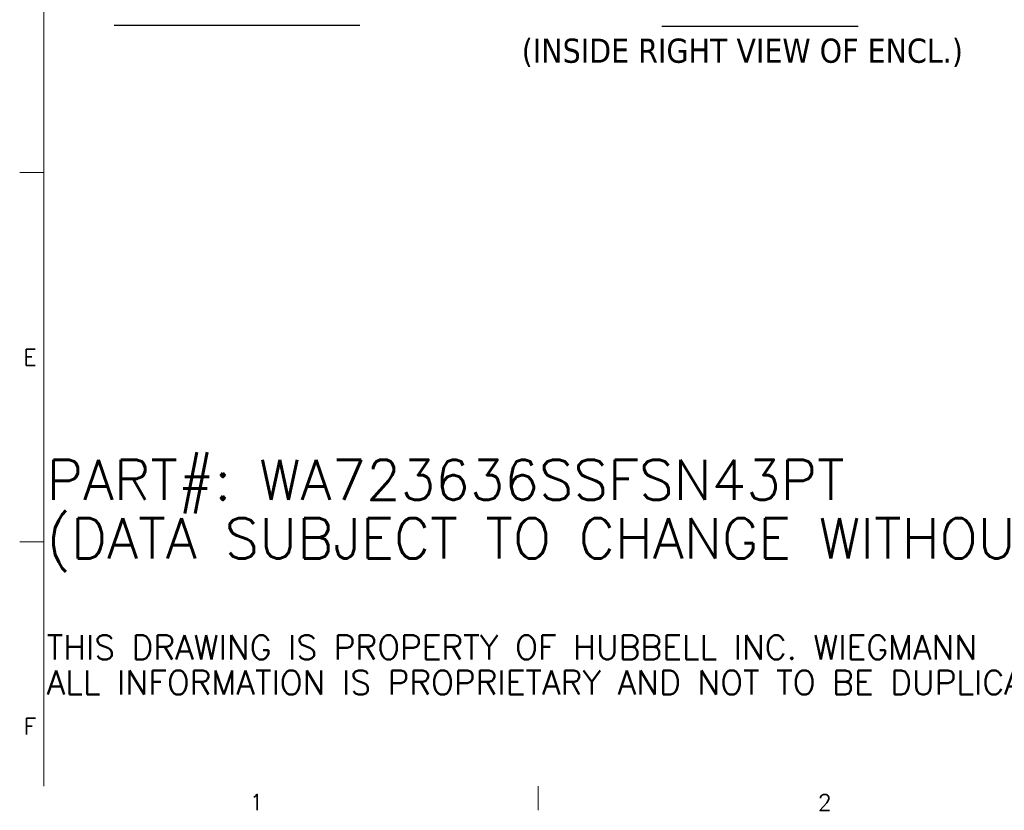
# Model space of a CAD drawing. Header units: inches. Extents: x 4 to 472, y 10 to 298.
# Tile 1 of 50: x 7 to 144, y 14 to 124. Entities that reach past the tile are written whole.
import ezdxf

# ---------------------------------------------------------------- set-up
doc = ezdxf.new("R2010")
doc.units = ezdxf.units.IN
doc.header["$LTSCALE"] = 28
doc.header["$MEASUREMENT"] = 0
doc.layers.get('0').update_dxf_attribs({"lineweight": 0})
doc.layers.add('Border (ANSI)', color=7, linetype='Continuous', lineweight=5)
doc.layers.add('Symbol (ANSI)', color=7, linetype='Continuous', lineweight=5)
doc.styles.add('Note Text (ANSI)', font='RomanS.shx')
doc.styles.add('Text Style29', font='tahoma.ttf')

# ---------------------------------------------------------------- blocks, each defined once
blk = doc.blocks.new('Borders Default Border')
at = {"layer": 'Border (ANSI)'}
for p, q in [((0.38, 3.6667), (0.26, 3.6667)), ((0.38, 1.8333), (0.26, 1.8333)), ((2.8333, 0.62), (2.8333, 0.5))]:
    blk.add_line(p, q, dxfattribs=at)
at = {"layer": 'Border (ANSI)', "flags": 128}
blk.add_lwpolyline([(0.38, 0.62), (0.38, 10.38)], dxfattribs=at)
at = {"layer": 'Border (ANSI)', "char_height": 0.08, "attachment_point": 7, "style": 'Note Text (ANSI)'}
for s, insert in [('E', (0.2783, 2.7092)), ('F', (0.2802, 0.8767)), ('1', (1.401, 0.5)), ('2', (4.2213, 0.4992))]:
    blk.add_mtext(s, dxfattribs=dict(at, insert=insert))

msp = doc.modelspace()

# ---------------------------------------------------------------- linework, layer by layer
at = {"layer": 'Symbol (ANSI)', "lineweight": 30}
for p, q in [((20.4169, 123.1262), (54.5642, 123.1262)), ((96.5193, 123.0203), (123.8023, 123.0203))]:
    msp.add_line(p, q, dxfattribs=at)

# ---------------------------------------------------------------- block references
at = {"xscale": 28, "yscale": 28, "zscale": 28}
msp.add_blockref('Borders Default Border', (0, 0), dxfattribs=at)

# ---------------------------------------------------------------- texts
at = {"layer": 'Symbol (ANSI)', "insert": (77.0464, 117.3157), "char_height": 3.36, "attachment_point": 7, "style": 'Text Style29'}
msp.add_mtext('(INSIDE RIGHT VIEW OF ENCL.)', dxfattribs=at)
at = {"layer": 'Symbol (ANSI)', "insert": (11.0323, 43.7346), "char_height": 2.8, "width": 174.762302, "attachment_point": 4, "line_spacing_factor": 0.871445, "style": 'Note Text (ANSI)'}
msp.add_mtext('{\\fRomanS|b0|i0|c0|p2;\\H2x;PART#: WA723636SSFSN43PT\\P(DATA SUBJECT TO CHANGE WITHOUT \\H1.50009x; \\H0.66663x;NOTICE)\\H1.397x; \\H0.71582x;\\P \\H1.22775x; \\H0.8145x;\\P\\H0.6x;THIS DRAWING IS PROPERTY OF HUBBELL INC. WIEGMANN\\H1.37103x; \\H0.72938x;\\PALL INFORMATION IS PROPRIETARY AND NOT TO BE DUPLICATED\\H1.10259x; \\H0.90695x;\\P\\H1.14606x; }', dxfattribs=at)

doc.saveas('drawing.dxf')
